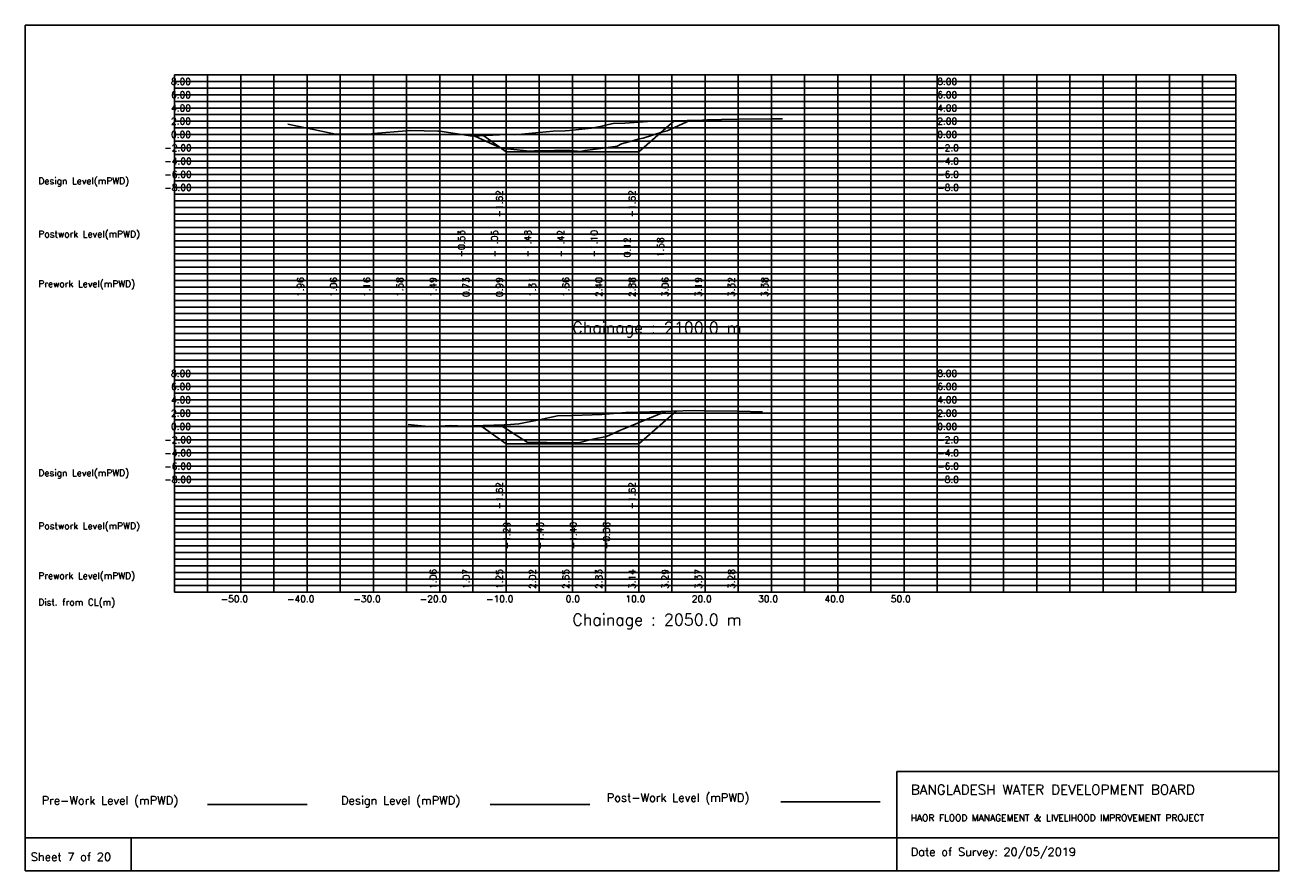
# Model space of a CAD drawing. Extents: x 0 to 189, y 0 to 128.
import ezdxf

# ---------------------------------------------------------------- set-up
doc = ezdxf.new("R2010")
doc.units = 0
doc.header["$MEASUREMENT"] = 0
doc.linetypes.add('1-1', pattern=[0])
for name, color, linetype in [('P1', 7, 'CONTINUOUS'), ('P15', 8, 'CONTINUOUS'), ('P2', 3, 'CONTINUOUS'), ('P3', 1, 'CONTINUOUS'), ('P6', 4, 'CONTINUOUS')]:
    doc.layers.add(name, color=color, linetype=linetype)
doc.styles.add('ROMAN_SIMPLEX', font='ROMANS')

msp = doc.modelspace()

# ---------------------------------------------------------------- linework, layer by layer
at = {"layer": 'P1'}
for p, q in [((0, 127.5), (0, 5)), ((0, 127.5), (189, 127.5)), ((189, 127.5), (189, 5)), ((131.4, 15), (131.4, 0)), ((131.4, 15), (189, 15)), ((16, 5), (16, 0))]:
    msp.add_line(p, q, dxfattribs=at)
at = {"layer": 'P1', "linetype": '1-1'}
msp.add_lwpolyline([(0, 0), (189, 0), (189, 5), (0, 5), (0, 0)], dxfattribs=at)
at = {"layer": 'P15', "linetype": '1-1'}
for points in [[(22.5, 120), (182.5, 120)], [(22.5, 42), (22.5, 120)], [(27.5, 42), (27.5, 120)], [(32.5, 42), (32.5, 120)], [(37.5, 42), (37.5, 120)], [(42.5, 42), (42.5, 120)], [(47.5, 42), (47.5, 120)], [(52.5, 42), (52.5, 120)], [(57.5, 42), (57.5, 120)], [(62.5, 42), (62.5, 120)], [(67.5, 42), (67.5, 120)], [(72.5, 42), (72.5, 120)], [(77.5, 42), (77.5, 120)], [(82.5, 42), (82.5, 120)], [(87.5, 42), (87.5, 120)], [(92.5, 42), (92.5, 120)], [(97.5, 42), (97.5, 120)], [(102.5, 42), (102.5, 120)], [(107.5, 42), (107.5, 120)], [(112.5, 42), (112.5, 120)], [(117.5, 42), (117.5, 120)], [(122.5, 42), (122.5, 120)], [(127.5, 42), (127.5, 120)], [(132.5, 42), (132.5, 120)], [(137.5, 42), (137.5, 120)], [(142.5, 42), (142.5, 120)], [(147.5, 42), (147.5, 120)], [(152.5, 42), (152.5, 120)], [(157.5, 42), (157.5, 120)], [(162.5, 42), (162.5, 120)], [(167.5, 42), (167.5, 120)], [(172.5, 42), (172.5, 120)], [(177.5, 42), (177.5, 120)], [(182.5, 42), (182.5, 120)], [(22.5, 119), (182.5, 119)], [(22.5, 118), (182.5, 118)], [(22.5, 117), (182.5, 117)], [(22.5, 116), (182.5, 116)], [(22.5, 115), (182.5, 115)], [(22.5, 114), (182.5, 114)], [(22.5, 113), (182.5, 113)], [(22.5, 112), (182.5, 112)], [(22.5, 111), (182.5, 111)], [(22.5, 110), (182.5, 110)], [(22.5, 109), (182.5, 109)], [(22.5, 108), (182.5, 108)], [(22.5, 107), (182.5, 107)], [(22.5, 106), (182.5, 106)], [(22.5, 105), (182.5, 105)], [(22.5, 104), (182.5, 104)], [(22.5, 103), (182.5, 103)], [(22.5, 102), (182.5, 102)], [(22.5, 101), (182.5, 101)], [(22.5, 100), (182.5, 100)], [(22.5, 99), (182.5, 99)], [(22.5, 98), (182.5, 98)], [(22.5, 97), (182.5, 97)], [(22.5, 96), (182.5, 96)], [(22.5, 95), (182.5, 95)], [(22.5, 94), (182.5, 94)], [(22.5, 93), (182.5, 93)], [(22.5, 92), (182.5, 92)], [(22.5, 91), (182.5, 91)], [(22.5, 90), (182.5, 90)], [(22.5, 89), (182.5, 89)], [(22.5, 88), (182.5, 88)], [(22.5, 87), (182.5, 87)], [(22.5, 86), (182.5, 86)], [(22.5, 85), (182.5, 85)], [(22.5, 84), (182.5, 84)], [(22.5, 83), (182.5, 83)], [(22.5, 82), (182.5, 82)], [(22.5, 81), (182.5, 81)], [(22.5, 80), (182.5, 80)], [(22.5, 79), (182.5, 79)], [(22.5, 78), (182.5, 78)], [(22.5, 77), (182.5, 77)], [(22.5, 76), (182.5, 76)], [(22.5, 75), (182.5, 75)], [(22.5, 74), (182.5, 74)], [(22.5, 73), (182.5, 73)], [(22.5, 72), (182.5, 72)], [(22.5, 71), (182.5, 71)], [(22.5, 70), (182.5, 70)], [(22.5, 69), (182.5, 69)], [(22.5, 68), (182.5, 68)], [(22.5, 67), (182.5, 67)], [(22.5, 66), (182.5, 66)], [(22.5, 65), (182.5, 65)], [(22.5, 64), (182.5, 64)], [(22.5, 63), (182.5, 63)], [(22.5, 62), (182.5, 62)], [(22.5, 61), (182.5, 61)], [(22.5, 60), (182.5, 60)], [(22.5, 59), (182.5, 59)], [(22.5, 58), (182.5, 58)], [(22.5, 57), (182.5, 57)], [(22.5, 56), (182.5, 56)], [(22.5, 55), (182.5, 55)], [(22.5, 54), (182.5, 54)], [(22.5, 53), (182.5, 53)], [(22.5, 52), (182.5, 52)], [(22.5, 51), (182.5, 51)], [(22.5, 50), (182.5, 50)], [(22.5, 49), (182.5, 49)], [(22.5, 48), (182.5, 48)], [(22.5, 47), (182.5, 47)], [(22.5, 46), (182.5, 46)], [(22.5, 45), (182.5, 45)], [(22.5, 44), (182.5, 44)], [(22.5, 43), (182.5, 43)], [(22.5, 42), (182.5, 42)]]:
    msp.add_lwpolyline(points, dxfattribs=at)
at = {"layer": 'P2'}
msp.add_line((27.5, 10), (42.5, 10), dxfattribs=at)
at = {"layer": 'P2', "linetype": '1-1'}
for points in [[(39.6, 112.58), (42.5, 111.96), (46.78, 111.05), (47.5, 111.06), (52.21, 111.13), (52.5, 111.16), (57.5, 111.58), (58.09, 111.63), (62.22, 111.53), (62.5, 111.49), (67.44, 110.73), (67.5, 110.73), (68.51, 110.78), (72.5, 110.99), (73.08, 111.02), (73.82, 110.98), (77.5, 111.31), (79.62, 111.5), (81.4, 111.56), (82.05, 111.61), (82.5, 111.66), (85.38, 111.96), (86.99, 112.28), (87.5, 112.4), (88.67, 112.68), (90.41, 112.73), (92.5, 112.88), (93.81, 112.98), (97.5, 113.06), (102.11, 113.16), (102.5, 113.19), (102.89, 113.22), (104.97, 113.29), (107.5, 113.32), (112.44, 113.38), (112.5, 113.38), (114.17, 113.35)], [(57.74, 67.27), (59.7, 67.1), (60.98, 66.98), (62.5, 67.06), (64.09, 67.13), (66.37, 67.03), (67.5, 67.07), (72.21, 67.23), (72.5, 67.25), (74.43, 67.4), (77.5, 68.02), (80.26, 68.58), (82.5, 68.65), (86.95, 68.78), (87.5, 68.83), (90.55, 69.08), (92.5, 69.14), (97.5, 69.29), (100.86, 69.4), (102.5, 69.37), (107.5, 69.28), (111.17, 69.21)]]:
    msp.add_lwpolyline(points, dxfattribs=at)
at = {"layer": 'P3'}
msp.add_line((70.13, 10), (85.13, 10), dxfattribs=at)
at = {"layer": 'P3', "linetype": '1-1'}
for points in [[(69.15, 110.81), (72.5, 108.38), (77.5, 108.38), (82.5, 108.38), (87.5, 108.38), (92.5, 108.38), (97.85, 113.07)], [(68.72, 67.11), (72.5, 64.37), (77.5, 64.37), (82.5, 64.37), (87.5, 64.37), (92.5, 64.37), (98.15, 69.31)]]:
    msp.add_lwpolyline(points, dxfattribs=at)
at = {"layer": 'P6'}
msp.add_line((113.9, 10.42), (128.9, 10.42), dxfattribs=at)
at = {"layer": 'P6', "linetype": '1-1'}
for points in [[(67.81, 110.74), (71.78, 108.95), (76.11, 108.5), (76.78, 108.52), (79.8, 108.6), (81.78, 108.58), (82.14, 108.58), (83.71, 108.44), (84.4, 108.6), (86.78, 108.9), (88.62, 109.14), (89.27, 109.26), (89.9, 109.6), (91.78, 110.12), (92.59, 110.34), (93.19, 110.45), (95.96, 111.36), (96.78, 111.58), (100.22, 113.12)], [(71.66, 67.21), (75.69, 64.62), (76.85, 64.58), (78.64, 64.57), (83.32, 64.52), (83.64, 64.6), (85.57, 65.06), (87.66, 65.46), (88.64, 65.92), (89.74, 66.42), (90.75, 66.84), (96.53, 69.26)]]:
    msp.add_lwpolyline(points, dxfattribs=at)

# ---------------------------------------------------------------- texts
at = {"layer": 'P1', "style": 'ROMAN_SIMPLEX'}
for s, height, rotation, p in [('8.00', 1, 360, (22, 118.5)), ('8.00', 1, 360, (137.5, 118.5)), ('6.00', 1, 360, (22, 116.5)), ('6.00', 1, 360, (137.5, 116.5)), ('4.00', 1, 360, (22, 114.5)), ('4.00', 1, 360, (137.5, 114.5)), ('2.00', 1, 360, (22, 112.5)), ('2.00', 1, 360, (137.5, 112.5)), ('0.00', 1, 360, (22, 110.5)), ('0.00', 1, 360, (137.5, 110.5)), ('-2.00', 1, 360, (21, 108.5)), ('-2.0', 1, 360, (137.5, 108.5)), ('-4.00', 1, 360, (21, 106.5)), ('-4.0', 1, 360, (137.5, 106.5)), ('Design Level(mPWD)', 1, 360, (2, 103.5)), ('-6.00', 1, 360, (21, 104.5)), ('-6.0', 1, 360, (137.5, 104.5)), ('-8.00', 1, 360, (21, 102.5)), ('-8.0', 1, 360, (137.5, 102.5)), ('-1.62', 1, 90, (72, 98.5)), ('-1.62', 1, 90, (92, 98.5)), ('Postwork Level(mPWD)', 1, 360, (2, 95.5)), ('-0.53', 1, 90, (66.28, 92.5)), ('-1.05', 1, 90, (71.28, 92.5)), ('-1.48', 1, 90, (76.28, 92.5)), ('-1.42', 1, 90, (81.28, 92.5)), ('-1.10', 1, 90, (86.28, 92.5)), ('0.12', 1, 90, (91.28, 92.5)), ('1.58', 1, 90, (96.28, 92.5)), ('Prework Level(mPWD)', 1, 360, (2, 88)), ('1.96', 1, 90, (42, 86.5)), ('1.06', 1, 90, (47, 86.5)), ('1.16', 1, 90, (52, 86.5)), ('1.58', 1, 90, (57, 86.5)), ('1.49', 1, 90, (62, 86.5)), ('0.73', 1, 90, (67, 86.5)), ('0.99', 1, 90, (72, 86.5)), ('1.31', 1, 90, (77, 86.5)), ('1.66', 1, 90, (82, 86.5)), ('2.40', 1, 90, (87, 86.5)), ('2.88', 1, 90, (92, 86.5)), ('3.06', 1, 90, (97, 86.5)), ('3.19', 1, 90, (102, 86.5)), ('3.32', 1, 90, (107, 86.5)), ('3.38', 1, 90, (112, 86.5)), ('Chainage : 2100.0 m', 1.75, 360, (82.5, 81)), ('8.00', 1, 360, (22, 74.5)), ('8.00', 1, 360, (137.5, 74.5)), ('6.00', 1, 360, (22, 72.5)), ('6.00', 1, 360, (137.5, 72.5)), ('4.00', 1, 360, (22, 70.5)), ('4.00', 1, 360, (137.5, 70.5)), ('2.00', 1, 360, (22, 68.5)), ('2.00', 1, 360, (137.5, 68.5)), ('0.00', 1, 360, (22, 66.5)), ('0.00', 1, 360, (137.5, 66.5)), ('-2.00', 1, 360, (21, 64.5)), ('-2.0', 1, 360, (137.5, 64.5)), ('-4.00', 1, 360, (21, 62.5)), ('-4.0', 1, 360, (137.5, 62.5)), ('Design Level(mPWD)', 1, 360, (2, 59.5)), ('-6.00', 1, 360, (21, 60.5)), ('-6.0', 1, 360, (137.5, 60.5)), ('-8.00', 1, 360, (21, 58.5)), ('-8.0', 1, 360, (137.5, 58.5)), ('-1.62', 1, 90, (72, 54.5)), ('-1.62', 1, 90, (92, 54.5)), ('Postwork Level(mPWD)', 1, 360, (2, 51.5)), ('-1.29', 1, 90, (73.14, 48.5)), ('-1.43', 1, 90, (78.14, 48.5)), ('-1.40', 1, 90, (83.14, 48.5)), ('-0.08', 1, 90, (88.14, 48.5)), ('Prework Level(mPWD)', 1, 360, (2, 44)), ('1.06', 1, 90, (62, 42.5)), ('1.07', 1, 90, (67, 42.5)), ('1.25', 1, 90, (72, 42.5)), ('2.02', 1, 90, (77, 42.5)), ('2.65', 1, 90, (82, 42.5)), ('2.83', 1, 90, (87, 42.5)), ('3.14', 1, 90, (92, 42.5)), ('3.29', 1, 90, (97, 42.5)), ('3.37', 1, 90, (102, 42.5)), ('3.28', 1, 90, (107, 42.5)), ('Dist. from CL(m)', 1, 360, (2, 40)), ('-50.0', 1, 360, (29.5, 40.5)), ('-40.0', 1, 360, (39.5, 40.5)), ('-30.0', 1, 360, (49.5, 40.5)), ('-20.0', 1, 360, (59.5, 40.5)), ('-10.0', 1, 360, (69.5, 40.5)), ('0.0', 1, 360, (81.5, 40.5)), ('10.0', 1, 360, (90.5, 40.5)), ('20.0', 1, 360, (100.5, 40.5)), ('30.0', 1, 360, (110.5, 40.5)), ('40.0', 1, 360, (120.5, 40.5)), ('50.0', 1, 360, (130.5, 40.5)), ('Chainage : 2050.0 m', 1.75, 360, (82.5, 37)), (' Sheet 7 of 20', 1.25, 360, (0, 1.5))]:
    msp.add_text(s, height=height, rotation=rotation, dxfattribs=at).set_placement(p)
for s, height, p in [('Pre-Work Level (mPWD)', 1.25, (2.5, 10)), ('Design Level (mPWD)', 1.25, (47.63, 10)), (' Post-Work Level (mPWD)', 1.25, (86.83, 10.42)), ('BANGLADESH WATER DEVELOPMENT BOARD', 1.5, (133.5, 11.5)), ('HAOR FLOOD MANAGEMENT & LIVELIHOOD IMPROVEMENT PROJECT', 1, (133.5, 7.5)), ('Date of Survey: 20/05/2019', 1.25, (133.5, 2.25))]:
    msp.add_text(s, height=height, dxfattribs=at).set_placement(p)

doc.saveas('drawing.dxf')
